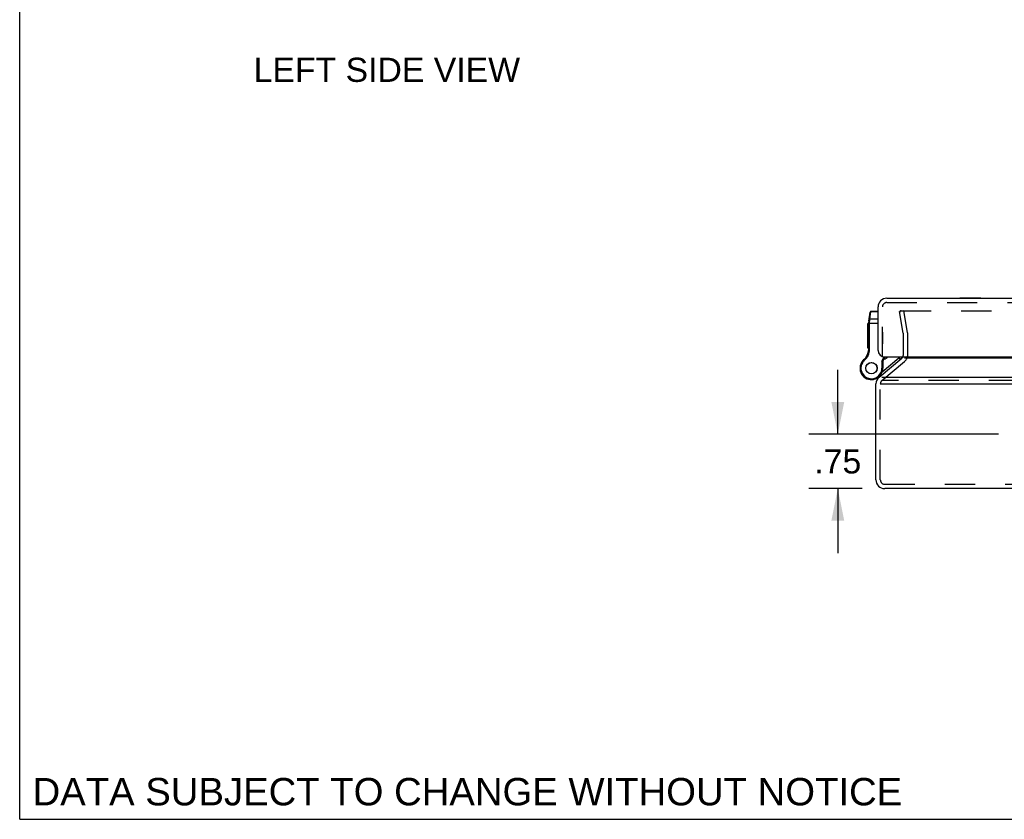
# Model space of a CAD drawing. Header units: inches. Extents: x 0 to 75.6, y 0 to 48.9.
# Tile 1 of 15: x 0 to 13.6, y 0 to 11. Entities that reach past the tile are written whole.
import ezdxf

# ---------------------------------------------------------------- set-up
doc = ezdxf.new("R2010")
doc.units = ezdxf.units.IN
doc.header["$LTSCALE"] = 4.155556
doc.header["$MEASUREMENT"] = 0
doc.linetypes.add('HIDDEN', pattern=[0.2, 0.1, -0.1])
doc.layers.get('0').update_dxf_attribs({"linetype": 'CONTINUOUS'})
for name, color, linetype in [('DEFAULT_2', 8, 'HIDDEN'), ('DIMENSIONS', 7, 'CONTINUOUS'), ('DOOR_ASSEMBLY', 7, 'CONTINUOUS')]:
    doc.layers.add(name, color=color, linetype=linetype)
doc.styles.get("Standard").update_dxf_attribs({"font": 'arial.ttf'})
doc.dimstyles.new('DIMSTYLE_1', dxfattribs={"dimtxt": 0.333333, "dimasz": 0.444444, "dimexe": 0.09, "dimexo": 0.07, "dimgap": 0.0375, "dimtad": 0, "dimtih": 1, "dimtoh": 1, "dimzin": 4, "dimdsep": 46, "dimtxsty": 'Standard', "dimblk": '_FILLED', "dimblk1": '_FILLED', "dimblk2": '_FILLED', "dimcen": 0.09, "dimazin": 1, "dimtfac": 1, "dimtdec": 3, "dimtofl": 0, "dimtmove": 0, "dimatfit": 3, "dimldrblk": '_FILLED', "dimfxl": 0, "dimtolj": 1, "dimtzin": 4, "dimarcsym": 0})

# ---------------------------------------------------------------- blocks, each defined once
blk = doc.blocks.new('_FILLED')
at = {"color": 0, "linetype": 'ByBlock'}
blk.add_solid([(0, 0), (-1, 0.2), (-1, -0.2)], dxfattribs=at)
blk = doc.blocks.new('*D21')
at = {"layer": 'DIMENSIONS', "color": 2, "linetype": 'Continuous'}
for p, q in [((11.28, 5.311), (11.28, 6.2)), ((13.495, 5.311), (10.88, 5.311)), ((11.615, 4.561), (10.88, 4.561)), ((11.28, 4.561), (11.28, 3.672))]:
    blk.add_line(p, q, dxfattribs=at)
at = {"layer": 'DIMENSIONS', "color": 2, "linetype": 'Continuous', "xscale": 0.4444444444, "yscale": 0.4444444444, "zscale": 0.4444444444}
for p, rotation in [((11.28, 5.311), 270), ((11.28, 4.561), 90)]:
    blk.add_blockref('_FILLED', p, dxfattribs=dict(at, rotation=rotation))
at = {"layer": 'DIMENSIONS', "color": 2, "linetype": 'Continuous', "insert": (11.28, 5.103), "char_height": 0.3333, "width": 0.64684, "attachment_point": 2, "line_spacing_factor": 0.9}
blk.add_mtext('.75', dxfattribs=at)

msp = doc.modelspace()

# ---------------------------------------------------------------- linework, layer by layer
at = {"color": 7, "linetype": 'Continuous'}
for q in [(0, 48.8889), (75.5556, 0)]:
    msp.add_line((0, 0), q, dxfattribs=at)
at = {"color": 3, "linetype": 'Continuous'}
for p, q in [((11.8493, 6.0969), (12.1626, 6.3598)), ((33.4116, 6.3598), (12.2012, 6.3598)), ((11.8064, 4.6809), (11.8064, 6.0049)), ((11.8664, 6.0049), (33.7464, 6.0049)), ((11.8878, 6.0969), (33.725, 6.0969)), ((33.6864, 4.5609), (11.9264, 4.5609))]:
    msp.add_line(p, q, dxfattribs=at)
for centre, radius, start, end in [((12.1241, 6.4058), 0.06, 310, 330.38351), ((11.9264, 6.0049), 0.12, 130, 180), ((11.9264, 4.6809), 0.12, 180, 270)]:
    msp.add_arc(centre, radius, start, end, dxfattribs=at)
at = {"layer": 'DEFAULT_2', "color": 8, "linetype": 'HIDDEN'}
for p, q in [((12.1899, 7.0122), (12.1308, 7.0018)), ((12.1831, 6.705), (12.1308, 7.0018)), ((12.1519, 7.0122), (33.4609, 7.0122)), ((12.2422, 6.7154), (12.1899, 7.0122)), ((12.1841, 6.4058), (12.1841, 6.6945)), ((12.2441, 6.4058), (12.2441, 6.6945)), ((11.8878, 6.0509), (12.2012, 6.3138)), ((11.8664, 4.6809), (11.8664, 6.0049)), ((33.725, 6.0509), (11.8878, 6.0509)), ((11.9264, 4.6209), (33.6864, 4.6209))]:
    msp.add_line(p, q, dxfattribs=at)
for points in [[(12.1381, 7.0033), (12.1376, 7.002), (12.1372, 7.0006), (12.137, 6.9992), (12.1369, 6.9978), (12.1369, 6.9974)], [(12.1369, 6.9974), (12.1369, 6.9963), (12.1371, 6.9949)], [(12.1519, 7.0122), (12.1504, 7.0121), (12.149, 7.0119), (12.1476, 7.0116), (12.1462, 7.0111), (12.1449, 7.0105), (12.1437, 7.0098), (12.1425, 7.0089), (12.1414, 7.008), (12.1404, 7.0069), (12.1395, 7.0058), (12.1388, 7.0046), (12.1381, 7.0033)]]:
    msp.add_lwpolyline(points, dxfattribs=at)
for centre, radius, start, end in [((12.1241, 6.6945), 0.06, 0, 10), ((12.1241, 6.6945), 0.12, 0, 10), ((12.1241, 6.4058), 0.06, 330.38351, 360), ((12.1241, 6.4058), 0.12, 310, 360), ((11.9264, 6.0049), 0.06, 130, 180), ((11.9264, 4.6809), 0.06, 180, 270)]:
    msp.add_arc(centre, radius, start, end, dxfattribs=at)
at = {"layer": 'DOOR_ASSEMBLY', "color": 3, "linetype": 'Continuous'}
for p, q in [((11.8359, 6.4661), (11.8359, 7.0661)), ((11.9559, 7.1861), (33.6559, 7.1861)), ((11.9259, 6.3761), (33.6859, 6.3761))]:
    msp.add_line(p, q, dxfattribs=at)
at = {"layer": 'DOOR_ASSEMBLY', "color": 8, "linetype": 'HIDDEN'}
for p, q in [((11.8959, 6.3761), (11.8959, 7.0661)), ((11.9559, 7.1261), (33.6559, 7.1261)), ((11.8959, 6.7184), (11.8959, 6.5593)), ((11.8959, 6.6453), (11.8959, 6.6449))]:
    msp.add_line(p, q, dxfattribs=at)
at = {"layer": 'DOOR_ASSEMBLY', "color": 7, "linetype": 'Continuous'}
for p, q in [((12.964, 7.1911), (12.964, 7.1861)), ((12.964, 7.1911), (13.2527, 7.1911)), ((13.0362, 7.1911), (13.0362, 7.1861)), ((13.1805, 7.1911), (13.1805, 7.1861)), ((13.2527, 7.1911), (13.2527, 7.1861)), ((11.7071, 6.87), (11.7243, 6.9932)), ((11.7223, 6.8967), (11.7364, 6.9978)), ((11.7364, 6.9978), (11.7372, 7.0044)), ((11.8359, 6.9978), (11.7364, 6.9978)), ((11.8359, 7.0044), (11.7372, 7.0044)), ((11.6959, 6.4952), (11.6959, 6.8356)), ((11.7059, 6.8356), (11.6959, 6.8356)), ((11.7059, 6.8354), (11.6959, 6.8354)), ((11.7059, 6.827), (11.6959, 6.827)), ((11.7059, 6.4762), (11.7059, 6.8527)), ((11.7059, 6.8408), (11.8359, 6.8408)), ((11.7156, 6.8558), (11.716, 6.8558)), ((11.716, 6.8558), (11.7165, 6.8558)), ((11.7165, 6.8558), (11.7169, 6.8558)), ((11.7169, 6.8558), (11.7173, 6.8558)), ((11.7173, 6.8558), (11.7178, 6.8558)), ((11.7178, 6.8558), (11.7182, 6.8559)), ((11.7189, 6.8616), (11.719, 6.8628)), ((11.7189, 6.8603), (11.7189, 6.8616)), ((11.7189, 6.8591), (11.7189, 6.8603)), ((11.7189, 6.8578), (11.7189, 6.8591)), ((11.7189, 6.8565), (11.7189, 6.8578)), ((11.7189, 6.4762), (11.7189, 6.8565)), ((11.719, 6.8641), (11.7191, 6.8653)), ((11.719, 6.8628), (11.719, 6.8641)), ((11.7191, 6.8653), (11.7192, 6.8666)), ((11.7192, 6.8666), (11.7193, 6.8678)), ((11.7193, 6.869), (11.7194, 6.8702)), ((11.7193, 6.8678), (11.7193, 6.869)), ((11.7194, 6.8702), (11.7195, 6.8714)), ((11.7195, 6.8714), (11.7196, 6.8726)), ((11.7196, 6.8726), (11.7197, 6.8737)), ((11.7197, 6.8737), (11.7199, 6.8749)), ((11.7199, 6.8749), (11.7223, 6.8967)), ((11.8359, 6.8967), (11.7223, 6.8967)), ((11.7059, 6.7764), (11.6959, 6.7764)), ((11.7059, 6.768), (11.6959, 6.768)), ((11.7059, 6.7596), (11.6959, 6.7596)), ((11.7059, 6.7075), (11.6959, 6.7075)), ((11.7059, 6.6991), (11.6959, 6.6991)), ((11.7059, 6.6907), (11.6959, 6.6907)), ((11.7059, 6.6438), (11.6959, 6.6438)), ((11.7059, 6.6354), (11.6959, 6.6354)), ((11.7059, 6.627), (11.6959, 6.627)), ((11.7059, 6.5723), (11.6959, 6.5723)), ((11.7059, 6.5639), (11.6959, 6.5639)), ((11.7059, 6.5555), (11.6959, 6.5555)), ((11.7059, 6.5036), (11.6959, 6.5036)), ((11.7059, 6.4952), (11.6959, 6.4952)), ((11.7044, 6.457), (11.7172, 6.455)), ((11.7059, 6.4762), (11.7189, 6.4762)), ((11.6075, 6.3003), (11.6075, 6.3003)), ((11.6075, 6.3003), (11.6187, 6.2937)), ((11.6075, 6.3003), (11.6187, 6.2938)), ((11.6187, 6.2937), (11.6187, 6.2938)), ((11.6374, 6.3363), (11.6459, 6.3265)), ((11.888, 6.3191), (11.9179, 6.3765)), ((11.888, 6.3191), (11.888, 6.2209)), ((11.901, 6.3159), (11.888, 6.3191)), ((11.8936, 6.1733), (12.1195, 6.3628)), ((11.901, 6.3159), (11.9324, 6.3761)), ((11.901, 6.3159), (11.901, 6.2209)), ((12.1195, 6.3628), (12.1388, 6.3398)), ((11.8679, 6.1243), (11.8737, 6.1174)), ((11.901, 6.2209), (11.888, 6.2209)), ((11.8009, 6.0743), (11.8013, 6.0744))]:
    msp.add_line(p, q, dxfattribs=at)
for points in [[(11.7236, 6.988), (11.7236, 6.9882), (11.7236, 6.9884), (11.7237, 6.9886), (11.7237, 6.9888), (11.7237, 6.989), (11.7238, 6.9891), (11.7238, 6.9893), (11.7239, 6.9895), (11.7239, 6.9897), (11.724, 6.9899), (11.7241, 6.9901), (11.7241, 6.9903), (11.7242, 6.9904), (11.7243, 6.9906), (11.7244, 6.9908), (11.7244, 6.991), (11.7245, 6.9912), (11.7246, 6.9913), (11.7247, 6.9915), (11.7248, 6.9917), (11.7249, 6.9919), (11.725, 6.992), (11.7251, 6.9922), (11.7252, 6.9924), (11.7253, 6.9925), (11.7254, 6.9927), (11.7256, 6.9929), (11.7257, 6.993), (11.7258, 6.9932), (11.7259, 6.9933), (11.7261, 6.9935), (11.7262, 6.9936), (11.7263, 6.9938), (11.7265, 6.9939), (11.7266, 6.9941), (11.7268, 6.9942), (11.7269, 6.9944), (11.7271, 6.9945), (11.7272, 6.9946), (11.7274, 6.9948), (11.7275, 6.9949), (11.7277, 6.995), (11.7278, 6.9952), (11.728, 6.9953), (11.7282, 6.9954), (11.7283, 6.9955), (11.7285, 6.9956), (11.7287, 6.9957), (11.7289, 6.9959), (11.729, 6.996), (11.7292, 6.9961), (11.7294, 6.9962), (11.7296, 6.9963), (11.7298, 6.9964), (11.73, 6.9965), (11.7302, 6.9965), (11.7303, 6.9966), (11.7305, 6.9967), (11.7307, 6.9968), (11.7309, 6.9969), (11.7311, 6.997), (11.7313, 6.997), (11.7315, 6.9971), (11.7317, 6.9972), (11.7319, 6.9972), (11.7321, 6.9973), (11.7324, 6.9973), (11.7326, 6.9974), (11.7328, 6.9975), (11.733, 6.9975), (11.7332, 6.9975), (11.7334, 6.9976), (11.7336, 6.9976), (11.7338, 6.9977), (11.734, 6.9977), (11.7343, 6.9977), (11.7345, 6.9977), (11.7347, 6.9978), (11.7349, 6.9978), (11.7351, 6.9978), (11.7353, 6.9978), (11.7356, 6.9978), (11.7358, 6.9978), (11.736, 6.9978), (11.7362, 6.9978), (11.7364, 6.9978)], [(11.7059, 6.8527), (11.7059, 6.8528), (11.7059, 6.8528), (11.7059, 6.8529), (11.7059, 6.8529), (11.7059, 6.853), (11.7059, 6.853), (11.7059, 6.8531), (11.706, 6.8531), (11.706, 6.8532), (11.706, 6.8532), (11.7061, 6.8533), (11.7061, 6.8533), (11.7062, 6.8534), (11.7062, 6.8534), (11.7063, 6.8535), (11.7063, 6.8536), (11.7064, 6.8536), (11.7064, 6.8537), (11.7065, 6.8537), (11.7066, 6.8538), (11.7066, 6.8538), (11.7067, 6.8538), (11.7068, 6.8539), (11.7069, 6.8539), (11.707, 6.854), (11.7071, 6.854), (11.7072, 6.8541), (11.7072, 6.8541), (11.7073, 6.8542), (11.7075, 6.8542), (11.7076, 6.8543), (11.7077, 6.8543), (11.7078, 6.8544), (11.7079, 6.8544), (11.708, 6.8545), (11.7081, 6.8545), (11.7083, 6.8545), (11.7084, 6.8546), (11.7085, 6.8546), (11.7086, 6.8547), (11.7088, 6.8547), (11.7089, 6.8547), (11.7091, 6.8548), (11.7092, 6.8548), (11.7094, 6.8549), (11.7095, 6.8549), (11.7097, 6.8549), (11.7098, 6.855), (11.71, 6.855), (11.7101, 6.855), (11.7103, 6.8551), (11.7105, 6.8551), (11.7106, 6.8551), (11.7108, 6.8552), (11.711, 6.8552), (11.7111, 6.8552), (11.7113, 6.8553), (11.7115, 6.8553), (11.7117, 6.8553), (11.7119, 6.8554), (11.712, 6.8554), (11.7122, 6.8554), (11.7124, 6.8554), (11.7126, 6.8555), (11.7128, 6.8555), (11.713, 6.8555), (11.7132, 6.8555), (11.7134, 6.8556), (11.7136, 6.8556), (11.7138, 6.8556), (11.714, 6.8556), (11.7142, 6.8556), (11.7144, 6.8557), (11.7146, 6.8557), (11.7148, 6.8557), (11.715, 6.8557)], [(11.7071, 6.87), (11.7071, 6.8702), (11.7071, 6.8703), (11.7071, 6.8704), (11.7072, 6.8705), (11.7072, 6.8706), (11.7072, 6.8707), (11.7073, 6.8708), (11.7073, 6.871), (11.7073, 6.8711), (11.7074, 6.8712), (11.7075, 6.8713), (11.7075, 6.8714), (11.7076, 6.8715), (11.7076, 6.8716), (11.7077, 6.8717), (11.7078, 6.8718), (11.7078, 6.8719), (11.7079, 6.872), (11.708, 6.8721), (11.7081, 6.8722), (11.7082, 6.8724), (11.7083, 6.8724), (11.7084, 6.8725), (11.7084, 6.8726), (11.7085, 6.8727), (11.7087, 6.8728), (11.7088, 6.8729), (11.7089, 6.873), (11.709, 6.8731), (11.7091, 6.8732), (11.7092, 6.8733), (11.7093, 6.8734), (11.7095, 6.8735), (11.7096, 6.8735), (11.7097, 6.8736), (11.7098, 6.8737), (11.71, 6.8738), (11.7101, 6.8739), (11.7103, 6.8739), (11.7104, 6.874), (11.7105, 6.8741), (11.7107, 6.8742), (11.7108, 6.8742), (11.711, 6.8743), (11.7112, 6.8744), (11.7113, 6.8744), (11.7115, 6.8745), (11.7116, 6.8746), (11.7118, 6.8746), (11.712, 6.8747), (11.7121, 6.8747), (11.7123, 6.8748), (11.7125, 6.8748), (11.7127, 6.8749), (11.7128, 6.8749), (11.713, 6.875), (11.7132, 6.875), (11.7134, 6.8751), (11.7136, 6.8751), (11.7138, 6.8752), (11.714, 6.8752), (11.7141, 6.8752), (11.7143, 6.8753), (11.7145, 6.8753), (11.7147, 6.8753), (11.7149, 6.8754), (11.7151, 6.8754), (11.7153, 6.8754), (11.7155, 6.8754), (11.7157, 6.8755), (11.7159, 6.8755), (11.7161, 6.8755), (11.7163, 6.8755), (11.7165, 6.8755), (11.7167, 6.8755), (11.717, 6.8755), (11.7172, 6.8755), (11.7174, 6.8755), (11.7176, 6.8756), (11.7178, 6.8756), (11.718, 6.8755), (11.7182, 6.8755), (11.7184, 6.8755), (11.7186, 6.8755), (11.7189, 6.8755), (11.7191, 6.8755), (11.7193, 6.8755), (11.7195, 6.8755), (11.7197, 6.8755), (11.7199, 6.8754)], [(11.7094, 6.8869), (11.7094, 6.8871), (11.7095, 6.8873), (11.7095, 6.8874), (11.7095, 6.8876), (11.7096, 6.8878), (11.7096, 6.888), (11.7097, 6.8882), (11.7097, 6.8884), (11.7098, 6.8886), (11.7099, 6.8888), (11.7099, 6.889), (11.71, 6.8891), (11.7101, 6.8893), (11.7101, 6.8895), (11.7102, 6.8897), (11.7103, 6.8899), (11.7104, 6.89), (11.7105, 6.8902), (11.7106, 6.8904), (11.7107, 6.8906), (11.7108, 6.8907), (11.7109, 6.8909), (11.711, 6.8911), (11.7111, 6.8912), (11.7112, 6.8914), (11.7113, 6.8916), (11.7114, 6.8917), (11.7115, 6.8919), (11.7117, 6.892), (11.7118, 6.8922), (11.7119, 6.8924), (11.7121, 6.8925), (11.7122, 6.8927), (11.7123, 6.8928), (11.7125, 6.8929), (11.7126, 6.8931), (11.7128, 6.8932), (11.7129, 6.8934), (11.7131, 6.8935), (11.7132, 6.8936), (11.7134, 6.8938), (11.7135, 6.8939), (11.7137, 6.894), (11.7139, 6.8941), (11.714, 6.8943), (11.7142, 6.8944), (11.7144, 6.8945), (11.7145, 6.8946), (11.7147, 6.8947), (11.7149, 6.8948), (11.7151, 6.8949), (11.7153, 6.895), (11.7154, 6.8951), (11.7156, 6.8952), (11.7158, 6.8953), (11.716, 6.8954), (11.7162, 6.8955), (11.7164, 6.8956), (11.7166, 6.8957), (11.7168, 6.8958), (11.717, 6.8958), (11.7172, 6.8959), (11.7174, 6.896), (11.7176, 6.896), (11.7178, 6.8961), (11.718, 6.8962), (11.7182, 6.8962), (11.7184, 6.8963), (11.7186, 6.8963), (11.7188, 6.8964), (11.719, 6.8964), (11.7193, 6.8965), (11.7195, 6.8965), (11.7197, 6.8965), (11.7199, 6.8966), (11.7201, 6.8966), (11.7203, 6.8966), (11.7205, 6.8966), (11.7208, 6.8967), (11.721, 6.8967), (11.7212, 6.8967), (11.7214, 6.8967), (11.7216, 6.8967), (11.7218, 6.8967), (11.7221, 6.8967), (11.7223, 6.8967)], [(11.715, 6.8557), (11.7154, 6.8557), (11.7156, 6.8558)], [(11.7182, 6.8559), (11.7186, 6.8559), (11.7189, 6.8559)]]:
    msp.add_lwpolyline(points, dxfattribs=at)
for radius in [0.079, 0.078]:
    msp.add_circle((11.7435, 6.2209), radius, dxfattribs=at)
at = {"layer": 'DOOR_ASSEMBLY', "color": 3, "linetype": 'Continuous'}
for centre, radius, start, end in [((11.9559, 7.0661), 0.12, 90, 180), ((11.9259, 6.4661), 0.09, 180, 270)]:
    msp.add_arc(centre, radius, start, end, dxfattribs=at)
at = {"layer": 'DOOR_ASSEMBLY', "color": 8, "linetype": 'HIDDEN'}
msp.add_arc((11.9559, 7.0661), 0.06, 90, 180, dxfattribs=at)
at = {"layer": 'DOOR_ASSEMBLY', "color": 7, "linetype": 'Continuous'}
for centre, radius, start, end in [((11.7372, 6.9914), 0.013, 90, 172.02427), ((11.8309, 6.8527), 0.125, 172.03825, 180), ((11.5067, 6.4877), 0.2, 310.79327, 351.15991), ((11.5067, 6.4877), 0.213, 310.79327, 351.15991), ((11.5809, 6.4762), 0.125, 351.15991, 360), ((11.5809, 6.4762), 0.138, 351.15991, 360), ((11.7435, 6.2209), 0.1575, 149.73501, 360), ((11.7435, 6.2209), 0.1445, 149.73501, 360), ((11.7435, 6.2209), 0.1575, 127.31101, 149.72135), ((11.7302, 6.2287), 0.1421, 130.79327, 149.73501), ((11.7302, 6.2287), 0.1291, 130.79327, 149.73501), ((11.8439, 6.5431), 0.21, 290.29811, 307.31443), ((12.0584, 6.4355), 0.095, 310, 321.27437), ((12.0584, 6.4355), 0.125, 310, 331.61139), ((11.7066, 6.3165), 0.26, 291.378, 310)]:
    msp.add_arc(centre, radius, start, end, dxfattribs=at)

# ---------------------------------------------------------------- texts
at = {"layer": 'DIMENSIONS', "color": 2, "linetype": 'Continuous', "attachment_point": 2, "line_spacing_factor": 0.9}
for s, insert, char_height, width in [('LEFT SIDE VIEW', (5.0624, 10.5029), 0.333333, 3.665428), ('DATA SUBJECT TO CHANGE WITHOUT NOTICE', (6.1729, 0.5701), 0.377778, 11.968112)]:
    msp.add_mtext(s, dxfattribs=dict(at, insert=insert, char_height=char_height, width=width))

# ---------------------------------------------------------------- dimensions: what is measured, and where the dimension line sits
at = {"layer": 'DIMENSIONS', "color": 2, "linetype": 'Continuous'}
dim = msp.add_linear_dim(base=(11.28, 5.3109), p1=(10.81, 4.5609), p2=(13.5653, 5.3109), angle=90, dimstyle='DIMSTYLE_1', dxfattribs=at)
dim.commit()
dim.dimension.update_dxf_attribs({"geometry": '*D21', "text_midpoint": (11.291, 4.9316), "dimtype": 160})

doc.saveas('drawing.dxf')
